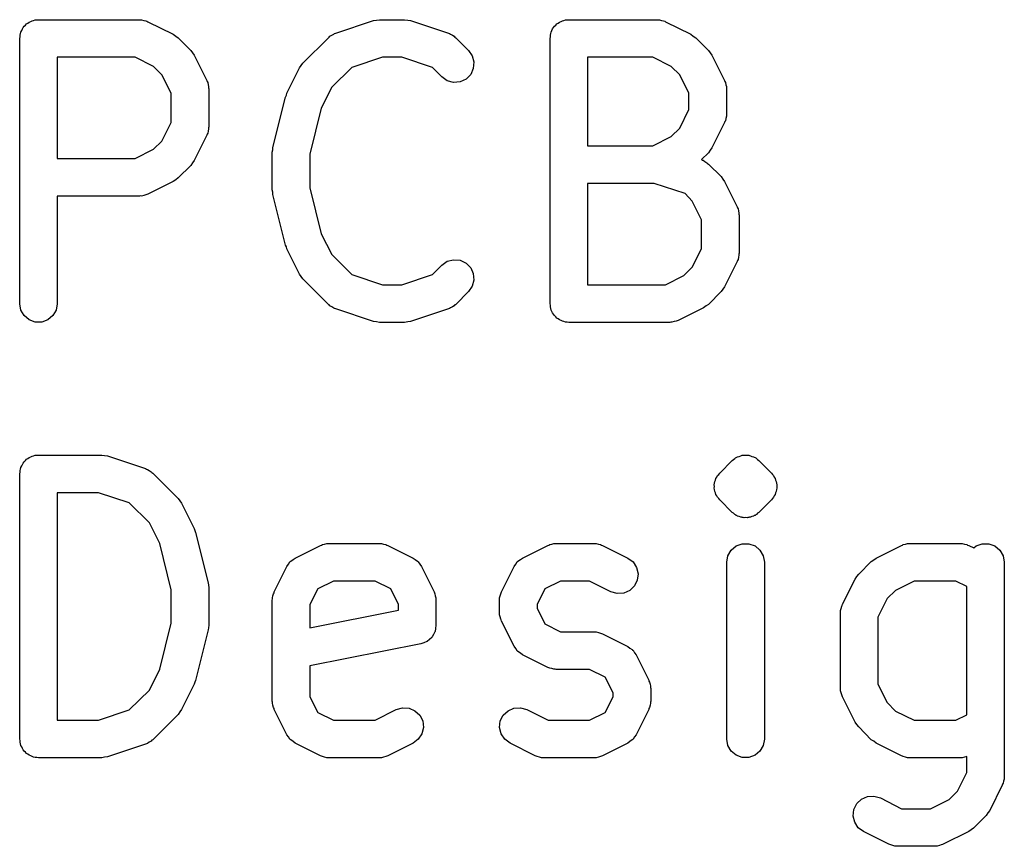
# Model space of a CAD drawing. Extents: x 95 to 242, y -111 to -101.
# Tile 3 of 9: x 195.46 to 199.92, y -107.58 to -103.84. Entities that reach past the tile are written whole.
import ezdxf

# ---------------------------------------------------------------- set-up
doc = ezdxf.new("R2010")
doc.units = 0
doc.header["$MEASUREMENT"] = 0
doc.layers.add('BLACK', color=7, linetype='CONTINUOUS')

msp = doc.modelspace()

# ---------------------------------------------------------------- linework, layer by layer
at = {"layer": 'Black'}
for p, q in [((195.483, -103.872), (195.489, -103.867)), ((195.489, -103.867), (195.494, -103.861)), ((195.494, -103.861), (195.5, -103.858)), ((195.5, -103.858), (195.506, -103.853)), ((195.506, -103.853), (195.513, -103.85)), ((195.513, -103.85), (195.519, -103.847)), ((195.519, -103.847), (195.526, -103.845)), ((195.526, -103.845), (195.533, -103.843)), ((195.533, -103.843), (195.541, -103.843)), ((195.541, -103.843), (195.548, -103.842)), ((195.548, -103.842), (196.005, -103.842)), ((196.005, -103.842), (196.01, -103.842)), ((196.01, -103.842), (196.015, -103.842)), ((196.015, -103.842), (196.025, -103.845)), ((196.025, -103.845), (196.034, -103.847)), ((196.034, -103.847), (196.039, -103.849)), ((196.039, -103.849), (196.043, -103.851)), ((196.043, -103.851), (196.158, -103.908)), ((196.893, -103.903), (197.064, -103.846)), ((197.064, -103.846), (197.078, -103.844)), ((197.078, -103.844), (197.091, -103.842)), ((197.091, -103.842), (197.205, -103.842)), ((197.205, -103.842), (197.219, -103.844)), ((197.219, -103.844), (197.232, -103.846)), ((197.232, -103.846), (197.404, -103.903)), ((197.883, -103.872), (197.889, -103.867)), ((197.889, -103.867), (197.894, -103.861)), ((197.894, -103.861), (197.9, -103.858)), ((197.9, -103.858), (197.906, -103.853)), ((197.906, -103.853), (197.913, -103.85)), ((197.913, -103.85), (197.919, -103.847)), ((197.919, -103.847), (197.926, -103.845)), ((197.926, -103.845), (197.933, -103.843)), ((197.933, -103.843), (197.941, -103.843)), ((197.941, -103.843), (197.948, -103.842)), ((197.948, -103.842), (198.348, -103.842)), ((198.348, -103.842), (198.353, -103.842)), ((198.353, -103.842), (198.358, -103.842)), ((198.358, -103.842), (198.367, -103.845)), ((198.367, -103.845), (198.377, -103.847)), ((198.377, -103.847), (198.382, -103.849)), ((198.382, -103.849), (198.386, -103.851)), ((198.386, -103.851), (198.501, -103.908)), ((195.465, -103.912), (195.467, -103.905)), ((195.465, -103.919), (195.465, -103.912)), ((195.467, -103.905), (195.468, -103.898)), ((195.468, -103.898), (195.472, -103.891)), ((195.472, -103.891), (195.475, -103.884)), ((195.475, -103.884), (195.479, -103.878)), ((195.479, -103.878), (195.483, -103.872)), ((196.158, -103.908), (196.169, -103.916)), ((196.867, -103.917), (196.876, -103.912)), ((196.876, -103.912), (196.884, -103.907)), ((196.884, -103.907), (196.888, -103.905)), ((196.888, -103.905), (196.893, -103.903)), ((197.404, -103.903), (197.408, -103.905)), ((197.408, -103.905), (197.413, -103.907)), ((197.413, -103.907), (197.421, -103.912)), ((197.421, -103.912), (197.43, -103.917)), ((197.865, -103.912), (197.867, -103.905)), ((197.865, -103.919), (197.865, -103.912)), ((197.867, -103.905), (197.868, -103.898)), ((197.868, -103.898), (197.872, -103.891)), ((197.872, -103.891), (197.875, -103.884)), ((197.875, -103.884), (197.879, -103.878)), ((197.879, -103.878), (197.883, -103.872)), ((198.501, -103.908), (198.511, -103.916)), ((195.463, -103.927), (195.465, -103.919)), ((195.463, -105.127), (195.463, -103.927)), ((196.169, -103.916), (196.18, -103.924)), ((196.18, -103.924), (196.237, -103.981)), ((196.745, -104.038), (196.86, -103.924)), ((196.86, -103.924), (196.864, -103.921)), ((196.864, -103.921), (196.867, -103.917)), ((197.43, -103.917), (197.433, -103.921)), ((197.433, -103.921), (197.437, -103.924)), ((197.437, -103.924), (197.494, -103.981)), ((197.863, -103.927), (197.865, -103.919)), ((197.863, -105.127), (197.863, -103.927)), ((198.511, -103.916), (198.523, -103.924)), ((198.523, -103.924), (198.58, -103.981)), ((196.237, -103.981), (196.245, -103.992)), ((196.245, -103.992), (196.253, -104.003)), ((196.253, -104.003), (196.31, -104.117)), ((197.494, -103.981), (197.511, -104.005)), ((198.58, -103.981), (198.588, -103.992)), ((198.588, -103.992), (198.596, -104.003)), ((198.596, -104.003), (198.653, -104.117)), ((195.633, -104.012), (195.633, -104.47)), ((195.985, -104.012), (195.633, -104.012)), ((196.069, -104.054), (195.985, -104.012)), ((196.737, -104.049), (196.745, -104.038)), ((197.105, -104.012), (196.966, -104.058)), ((197.192, -104.012), (197.105, -104.012)), ((197.331, -104.058), (197.192, -104.012)), ((197.511, -104.005), (197.519, -104.033)), ((197.519, -104.033), (197.516, -104.063)), ((198.033, -104.012), (198.033, -104.413)), ((198.328, -104.012), (198.033, -104.012)), ((198.412, -104.054), (198.328, -104.012)), ((196.107, -104.091), (196.069, -104.054)), ((196.149, -104.175), (196.107, -104.091)), ((196.672, -104.174), (196.729, -104.06)), ((196.729, -104.06), (196.737, -104.049)), ((196.966, -104.058), (196.875, -104.148)), ((197.374, -104.101), (197.331, -104.058)), ((197.504, -104.09), (197.483, -104.111)), ((197.516, -104.063), (197.504, -104.09)), ((198.45, -104.091), (198.412, -104.054)), ((198.492, -104.175), (198.45, -104.091)), ((196.31, -104.117), (196.311, -104.122)), ((196.311, -104.122), (196.314, -104.126)), ((196.314, -104.126), (196.316, -104.136)), ((196.316, -104.136), (196.318, -104.145)), ((197.398, -104.118), (197.374, -104.101)), ((197.427, -104.126), (197.398, -104.118)), ((197.456, -104.123), (197.427, -104.126)), ((197.483, -104.111), (197.456, -104.123)), ((198.653, -104.117), (198.654, -104.122)), ((198.654, -104.122), (198.657, -104.126)), ((198.657, -104.126), (198.658, -104.136)), ((198.658, -104.136), (198.661, -104.145)), ((196.149, -104.307), (196.149, -104.175)), ((196.318, -104.145), (196.318, -104.15)), ((196.318, -104.15), (196.319, -104.155)), ((196.319, -104.155), (196.319, -104.327)), ((196.67, -104.183), (196.672, -104.174)), ((196.875, -104.148), (196.828, -104.242)), ((198.492, -104.249), (198.492, -104.175)), ((198.661, -104.145), (198.661, -104.15)), ((198.661, -104.15), (198.662, -104.155)), ((198.662, -104.155), (198.662, -104.269)), ((196.609, -104.42), (196.666, -104.192)), ((196.666, -104.192), (196.67, -104.183)), ((196.828, -104.242), (196.776, -104.451)), ((198.45, -104.333), (198.492, -104.249)), ((198.662, -104.269), (198.661, -104.274)), ((196.107, -104.391), (196.149, -104.307)), ((198.653, -104.307), (198.596, -104.422)), ((198.654, -104.303), (198.653, -104.307)), ((198.657, -104.299), (198.654, -104.303)), ((198.658, -104.289), (198.657, -104.299)), ((198.661, -104.279), (198.658, -104.289)), ((198.661, -104.274), (198.661, -104.279)), ((196.314, -104.356), (196.311, -104.36)), ((196.316, -104.346), (196.314, -104.356)), ((196.318, -104.336), (196.316, -104.346)), ((196.319, -104.327), (196.318, -104.331)), ((196.318, -104.331), (196.318, -104.336)), ((198.412, -104.371), (198.45, -104.333)), ((196.069, -104.428), (196.107, -104.391)), ((196.31, -104.365), (196.253, -104.479)), ((196.311, -104.36), (196.31, -104.365)), ((198.328, -104.413), (198.412, -104.371)), ((195.985, -104.47), (196.069, -104.428)), ((196.606, -104.441), (196.608, -104.431)), ((196.606, -104.612), (196.606, -104.441)), ((196.608, -104.431), (196.609, -104.42)), ((198.033, -104.413), (198.328, -104.413)), ((198.58, -104.444), (198.548, -104.475)), ((198.588, -104.433), (198.58, -104.444)), ((198.596, -104.422), (198.588, -104.433)), ((195.633, -104.47), (195.985, -104.47)), ((196.245, -104.49), (196.237, -104.501)), ((196.253, -104.479), (196.245, -104.49)), ((196.776, -104.451), (196.776, -104.602)), ((198.548, -104.475), (198.551, -104.477)), ((198.551, -104.477), (198.556, -104.478)), ((198.556, -104.478), (198.564, -104.484)), ((198.564, -104.484), (198.572, -104.489)), ((198.572, -104.489), (198.576, -104.492)), ((198.576, -104.492), (198.58, -104.495)), ((196.237, -104.501), (196.18, -104.558)), ((198.58, -104.495), (198.637, -104.552)), ((196.158, -104.574), (196.043, -104.631)), ((196.169, -104.566), (196.158, -104.574)), ((196.18, -104.558), (196.169, -104.566)), ((198.637, -104.552), (198.645, -104.563)), ((198.645, -104.563), (198.653, -104.574)), ((198.653, -104.574), (198.71, -104.689)), ((196.608, -104.623), (196.606, -104.612)), ((196.609, -104.633), (196.608, -104.623)), ((196.776, -104.602), (196.828, -104.811)), ((198.033, -104.583), (198.033, -105.042)), ((198.334, -104.583), (198.033, -104.583)), ((198.474, -104.629), (198.334, -104.583)), ((196.005, -104.64), (195.633, -104.64)), ((195.633, -104.64), (195.633, -105.127)), ((196.01, -104.639), (196.005, -104.64)), ((196.015, -104.64), (196.01, -104.639)), ((196.025, -104.637), (196.015, -104.64)), ((196.034, -104.635), (196.025, -104.637)), ((196.039, -104.633), (196.034, -104.635)), ((196.043, -104.631), (196.039, -104.633)), ((196.666, -104.862), (196.609, -104.633)), ((198.507, -104.663), (198.474, -104.629)), ((198.549, -104.747), (198.507, -104.663)), ((198.71, -104.689), (198.711, -104.693)), ((198.711, -104.693), (198.714, -104.698)), ((198.714, -104.698), (198.716, -104.707)), ((198.716, -104.707), (198.718, -104.717)), ((198.549, -104.878), (198.549, -104.747)), ((198.718, -104.717), (198.718, -104.722)), ((198.718, -104.722), (198.719, -104.727)), ((198.719, -104.727), (198.719, -104.898)), ((196.828, -104.811), (196.875, -104.905)), ((196.67, -104.87), (196.666, -104.862)), ((196.672, -104.879), (196.67, -104.87)), ((196.729, -104.993), (196.672, -104.879)), ((198.507, -104.962), (198.549, -104.878)), ((196.875, -104.905), (196.966, -104.995)), ((197.374, -104.952), (197.398, -104.935)), ((197.398, -104.935), (197.427, -104.928)), ((197.427, -104.928), (197.456, -104.93)), ((197.456, -104.93), (197.483, -104.943)), ((198.71, -104.936), (198.653, -105.05)), ((198.711, -104.931), (198.71, -104.936)), ((198.714, -104.927), (198.711, -104.931)), ((198.716, -104.917), (198.714, -104.927)), ((198.718, -104.908), (198.716, -104.917)), ((198.719, -104.898), (198.718, -104.903)), ((198.718, -104.903), (198.718, -104.908)), ((197.331, -104.995), (197.374, -104.952)), ((197.483, -104.943), (197.504, -104.964)), ((197.504, -104.964), (197.516, -104.99)), ((198.469, -105), (198.507, -104.962)), ((196.737, -105.004), (196.729, -104.993)), ((196.745, -105.015), (196.737, -105.004)), ((196.86, -105.13), (196.745, -105.015)), ((196.966, -104.995), (197.105, -105.042)), ((197.192, -105.042), (197.331, -104.995)), ((197.519, -105.02), (197.511, -105.048)), ((197.516, -104.99), (197.519, -105.02)), ((198.385, -105.042), (198.469, -105)), ((197.105, -105.042), (197.192, -105.042)), ((197.494, -105.072), (197.437, -105.13)), ((197.511, -105.048), (197.494, -105.072)), ((198.033, -105.042), (198.385, -105.042)), ((198.637, -105.072), (198.58, -105.13)), ((198.645, -105.061), (198.637, -105.072)), ((198.653, -105.05), (198.645, -105.061)), ((195.468, -105.156), (195.463, -105.127)), ((195.483, -105.181), (195.468, -105.156)), ((195.628, -105.156), (195.613, -105.181)), ((195.633, -105.127), (195.628, -105.156)), ((196.864, -105.132), (196.86, -105.13)), ((196.867, -105.136), (196.864, -105.132)), ((196.876, -105.141), (196.867, -105.136)), ((196.884, -105.147), (196.876, -105.141)), ((196.888, -105.148), (196.884, -105.147)), ((196.893, -105.15), (196.888, -105.148)), ((197.064, -105.207), (196.893, -105.15)), ((197.404, -105.15), (197.232, -105.207)), ((197.408, -105.148), (197.404, -105.15)), ((197.413, -105.146), (197.408, -105.148)), ((197.421, -105.141), (197.413, -105.146)), ((197.43, -105.136), (197.421, -105.141)), ((197.433, -105.132), (197.43, -105.136)), ((197.437, -105.13), (197.433, -105.132)), ((197.865, -105.134), (197.863, -105.127)), ((197.865, -105.141), (197.865, -105.134)), ((197.867, -105.148), (197.865, -105.141)), ((197.868, -105.156), (197.867, -105.148)), ((197.872, -105.162), (197.868, -105.156)), ((198.558, -105.145), (198.443, -105.203)), ((198.569, -105.137), (198.558, -105.145)), ((198.58, -105.13), (198.569, -105.137)), ((195.506, -105.2), (195.483, -105.181)), ((195.533, -105.21), (195.506, -105.2)), ((195.591, -105.2), (195.563, -105.21)), ((195.613, -105.181), (195.591, -105.2)), ((197.875, -105.169), (197.872, -105.162)), ((197.879, -105.175), (197.875, -105.169)), ((197.883, -105.181), (197.879, -105.175)), ((197.889, -105.186), (197.883, -105.181)), ((197.894, -105.192), (197.889, -105.186)), ((197.9, -105.195), (197.894, -105.192)), ((197.906, -105.2), (197.9, -105.195)), ((197.913, -105.203), (197.906, -105.2)), ((197.919, -105.206), (197.913, -105.203)), ((197.926, -105.208), (197.919, -105.206)), ((198.434, -105.206), (198.425, -105.208)), ((198.439, -105.204), (198.434, -105.206)), ((198.443, -105.203), (198.439, -105.204)), ((195.563, -105.21), (195.533, -105.21)), ((197.078, -105.209), (197.064, -105.207)), ((197.091, -105.212), (197.078, -105.209)), ((197.205, -105.212), (197.091, -105.212)), ((197.219, -105.209), (197.205, -105.212)), ((197.232, -105.207), (197.219, -105.209)), ((197.933, -105.21), (197.926, -105.208)), ((197.941, -105.21), (197.933, -105.21)), ((197.948, -105.212), (197.941, -105.21)), ((198.405, -105.212), (197.948, -105.212)), ((198.41, -105.211), (198.405, -105.212)), ((198.415, -105.211), (198.41, -105.211)), ((198.425, -105.208), (198.415, -105.211)), ((195.494, -105.831), (195.5, -105.828)), ((195.5, -105.828), (195.506, -105.823)), ((195.506, -105.823), (195.513, -105.82)), ((195.513, -105.82), (195.519, -105.817)), ((195.519, -105.817), (195.526, -105.815)), ((195.526, -105.815), (195.533, -105.813)), ((195.533, -105.813), (195.541, -105.813)), ((195.541, -105.813), (195.548, -105.812)), ((195.548, -105.812), (195.834, -105.812)), ((195.834, -105.812), (195.847, -105.814)), ((195.847, -105.814), (195.861, -105.816)), ((195.861, -105.816), (196.032, -105.873)), ((198.694, -105.832), (198.699, -105.827)), ((198.699, -105.827), (198.703, -105.825)), ((198.703, -105.825), (198.706, -105.823)), ((198.706, -105.823), (198.709, -105.822)), ((198.709, -105.822), (198.712, -105.82)), ((198.712, -105.82), (198.719, -105.818)), ((198.719, -105.818), (198.726, -105.815)), ((198.726, -105.815), (198.73, -105.814)), ((198.73, -105.814), (198.733, -105.813)), ((198.733, -105.813), (198.737, -105.813)), ((198.737, -105.813), (198.741, -105.812)), ((198.741, -105.812), (198.748, -105.813)), ((198.748, -105.813), (198.756, -105.812)), ((198.756, -105.812), (198.759, -105.813)), ((198.759, -105.813), (198.763, -105.813)), ((198.763, -105.813), (198.766, -105.814)), ((198.766, -105.814), (198.77, -105.815)), ((198.77, -105.815), (198.777, -105.818)), ((198.777, -105.818), (198.784, -105.82)), ((198.784, -105.82), (198.787, -105.822)), ((198.787, -105.822), (198.791, -105.823)), ((198.791, -105.823), (198.794, -105.825)), ((198.794, -105.825), (198.797, -105.827)), ((198.797, -105.827), (198.802, -105.832)), ((195.467, -105.875), (195.468, -105.868)), ((195.468, -105.868), (195.472, -105.861)), ((195.472, -105.861), (195.475, -105.854)), ((195.475, -105.854), (195.479, -105.848)), ((195.479, -105.848), (195.483, -105.842)), ((195.483, -105.842), (195.489, -105.837)), ((195.489, -105.837), (195.494, -105.831)), ((196.032, -105.873), (196.037, -105.875)), ((198.631, -105.894), (198.688, -105.837)), ((198.688, -105.837), (198.694, -105.832)), ((198.802, -105.832), (198.808, -105.837)), ((198.808, -105.837), (198.865, -105.894)), ((195.463, -105.897), (195.465, -105.889)), ((195.463, -107.097), (195.463, -105.897)), ((195.465, -105.882), (195.467, -105.875)), ((195.465, -105.889), (195.465, -105.882)), ((196.037, -105.875), (196.041, -105.877)), ((196.041, -105.877), (196.049, -105.882)), ((196.049, -105.882), (196.058, -105.887)), ((196.058, -105.887), (196.061, -105.891)), ((196.061, -105.891), (196.065, -105.894)), ((196.065, -105.894), (196.18, -106.008)), ((198.612, -105.925), (198.614, -105.918)), ((198.614, -105.918), (198.618, -105.912)), ((198.618, -105.912), (198.621, -105.905)), ((198.621, -105.905), (198.627, -105.9)), ((198.627, -105.9), (198.631, -105.894)), ((198.865, -105.894), (198.87, -105.9)), ((198.87, -105.9), (198.875, -105.905)), ((198.875, -105.905), (198.878, -105.912)), ((198.878, -105.912), (198.882, -105.918)), ((198.882, -105.918), (198.884, -105.925)), ((198.606, -105.946), (198.608, -105.939)), ((198.607, -105.954), (198.606, -105.946)), ((198.606, -105.961), (198.607, -105.954)), ((198.608, -105.968), (198.606, -105.961)), ((198.608, -105.939), (198.609, -105.932)), ((198.609, -105.932), (198.612, -105.925)), ((198.884, -105.925), (198.887, -105.932)), ((198.887, -105.932), (198.888, -105.939)), ((198.888, -105.939), (198.89, -105.946)), ((198.89, -105.961), (198.888, -105.968)), ((198.89, -105.946), (198.889, -105.954)), ((198.889, -105.954), (198.89, -105.961)), ((195.633, -105.982), (195.633, -107.012)), ((195.82, -105.982), (195.633, -105.982)), ((195.959, -106.028), (195.82, -105.982)), ((196.18, -106.008), (196.188, -106.019)), ((198.609, -105.976), (198.608, -105.968)), ((198.612, -105.982), (198.609, -105.976)), ((198.614, -105.99), (198.612, -105.982)), ((198.618, -105.996), (198.614, -105.99)), ((198.621, -106.003), (198.618, -105.996)), ((198.627, -106.008), (198.621, -106.003)), ((198.631, -106.014), (198.627, -106.008)), ((198.87, -106.008), (198.865, -106.014)), ((198.875, -106.003), (198.87, -106.008)), ((198.878, -105.996), (198.875, -106.003)), ((198.882, -105.99), (198.878, -105.996)), ((198.884, -105.982), (198.882, -105.99)), ((198.887, -105.976), (198.884, -105.982)), ((198.888, -105.968), (198.887, -105.976)), ((196.05, -106.118), (195.959, -106.028)), ((196.188, -106.019), (196.196, -106.03)), ((196.196, -106.03), (196.253, -106.144)), ((198.688, -106.071), (198.631, -106.014)), ((198.865, -106.014), (198.808, -106.071)), ((198.694, -106.075), (198.688, -106.071)), ((198.699, -106.081), (198.694, -106.075)), ((198.703, -106.082), (198.699, -106.081)), ((198.706, -106.085), (198.703, -106.082)), ((198.709, -106.086), (198.706, -106.085)), ((198.712, -106.088), (198.709, -106.086)), ((198.719, -106.09), (198.712, -106.088)), ((198.726, -106.093), (198.719, -106.09)), ((198.73, -106.093), (198.726, -106.093)), ((198.733, -106.095), (198.73, -106.093)), ((198.737, -106.095), (198.733, -106.095)), ((198.741, -106.096), (198.737, -106.095)), ((198.748, -106.095), (198.741, -106.096)), ((198.756, -106.096), (198.748, -106.095)), ((198.759, -106.095), (198.756, -106.096)), ((198.763, -106.095), (198.759, -106.095)), ((198.766, -106.093), (198.763, -106.095)), ((198.77, -106.093), (198.766, -106.093)), ((198.777, -106.09), (198.77, -106.093)), ((198.784, -106.088), (198.777, -106.09)), ((198.787, -106.086), (198.784, -106.088)), ((198.791, -106.085), (198.787, -106.086)), ((198.794, -106.082), (198.791, -106.085)), ((198.797, -106.081), (198.794, -106.082)), ((198.802, -106.075), (198.797, -106.081)), ((198.808, -106.071), (198.802, -106.075)), ((196.097, -106.212), (196.05, -106.118)), ((196.253, -106.144), (196.255, -106.153)), ((196.255, -106.153), (196.259, -106.162)), ((196.259, -106.162), (196.316, -106.39)), ((196.149, -106.421), (196.097, -106.212)), ((196.71, -106.278), (196.824, -106.221)), ((196.824, -106.221), (196.829, -106.219)), ((196.829, -106.219), (196.833, -106.217)), ((196.833, -106.217), (196.843, -106.215)), ((196.843, -106.215), (196.853, -106.212)), ((196.853, -106.212), (196.858, -106.212)), ((196.858, -106.212), (196.862, -106.212)), ((196.862, -106.212), (197.091, -106.212)), ((197.091, -106.212), (197.096, -106.212)), ((197.096, -106.212), (197.101, -106.212)), ((197.101, -106.212), (197.11, -106.215)), ((197.11, -106.215), (197.12, -106.217)), ((197.12, -106.217), (197.124, -106.219)), ((197.124, -106.219), (197.129, -106.221)), ((197.129, -106.221), (197.243, -106.278)), ((197.739, -106.278), (197.853, -106.221)), ((197.853, -106.221), (197.858, -106.219)), ((197.858, -106.219), (197.862, -106.217)), ((197.862, -106.217), (197.872, -106.215)), ((197.872, -106.215), (197.881, -106.212)), ((197.881, -106.212), (197.886, -106.212)), ((197.886, -106.212), (197.891, -106.212)), ((197.891, -106.212), (198.062, -106.212)), ((198.062, -106.212), (198.067, -106.212)), ((198.067, -106.212), (198.072, -106.212)), ((198.072, -106.212), (198.082, -106.215)), ((198.082, -106.215), (198.092, -106.217)), ((198.092, -106.217), (198.096, -106.219)), ((198.096, -106.219), (198.101, -106.221)), ((198.101, -106.221), (198.215, -106.278)), ((198.683, -106.242), (198.706, -106.223)), ((198.706, -106.223), (198.733, -106.213)), ((198.733, -106.213), (198.763, -106.213)), ((198.763, -106.213), (198.791, -106.223)), ((198.791, -106.223), (198.813, -106.242)), ((199.339, -106.278), (199.453, -106.221)), ((199.453, -106.221), (199.458, -106.219)), ((199.458, -106.219), (199.462, -106.217)), ((199.462, -106.217), (199.472, -106.215)), ((199.472, -106.215), (199.481, -106.212)), ((199.481, -106.212), (199.486, -106.212)), ((199.486, -106.212), (199.491, -106.212)), ((199.491, -106.212), (199.72, -106.212)), ((199.72, -106.212), (199.724, -106.212)), ((199.724, -106.212), (199.729, -106.212)), ((199.729, -106.212), (199.739, -106.215)), ((199.739, -106.215), (199.749, -106.217)), ((199.749, -106.217), (199.753, -106.219)), ((199.753, -106.219), (199.758, -106.221)), ((199.758, -106.221), (199.781, -106.232)), ((199.781, -106.232), (199.791, -106.223)), ((199.791, -106.223), (199.819, -106.213)), ((199.819, -106.213), (199.849, -106.213)), ((199.849, -106.213), (199.876, -106.223)), ((199.876, -106.223), (199.899, -106.242)), ((198.663, -106.297), (198.668, -106.268)), ((198.668, -106.268), (198.683, -106.242)), ((198.813, -106.242), (198.828, -106.268)), ((198.828, -106.268), (198.833, -106.297)), ((199.899, -106.242), (199.914, -106.268)), ((199.914, -106.268), (199.919, -106.297)), ((196.615, -106.43), (196.672, -106.316)), ((196.672, -106.316), (196.68, -106.306)), ((196.68, -106.306), (196.686, -106.295)), ((196.686, -106.295), (196.688, -106.294)), ((196.688, -106.294), (196.69, -106.292)), ((196.69, -106.292), (196.7, -106.285)), ((196.7, -106.285), (196.71, -106.278)), ((197.243, -106.278), (197.253, -106.285)), ((197.253, -106.285), (197.264, -106.292)), ((197.264, -106.292), (197.265, -106.294)), ((197.265, -106.294), (197.267, -106.295)), ((197.267, -106.295), (197.274, -106.306)), ((197.274, -106.306), (197.281, -106.316)), ((197.281, -106.316), (197.339, -106.43)), ((197.644, -106.43), (197.701, -106.316)), ((197.701, -106.316), (197.708, -106.306)), ((197.708, -106.306), (197.715, -106.295)), ((197.715, -106.295), (197.717, -106.294)), ((197.717, -106.294), (197.718, -106.292)), ((197.718, -106.292), (197.729, -106.285)), ((197.729, -106.285), (197.739, -106.278)), ((198.215, -106.278), (198.239, -106.295)), ((198.239, -106.295), (198.255, -106.32)), ((198.255, -106.32), (198.262, -106.349)), ((198.663, -107.097), (198.663, -106.297)), ((198.833, -106.297), (198.833, -107.097)), ((199.26, -106.351), (199.317, -106.294)), ((199.317, -106.294), (199.328, -106.286)), ((199.328, -106.286), (199.339, -106.278)), ((199.919, -106.297), (199.919, -107.268)), ((198.262, -106.349), (198.258, -106.378)), ((199.244, -106.373), (199.252, -106.362)), ((199.252, -106.362), (199.26, -106.351)), ((196.316, -106.39), (196.317, -106.401)), ((196.317, -106.401), (196.319, -106.411)), ((196.883, -106.382), (196.812, -106.417)), ((197.071, -106.382), (196.883, -106.382)), ((197.142, -106.417), (197.071, -106.382)), ((197.911, -106.382), (197.84, -106.417)), ((198.042, -106.382), (197.911, -106.382)), ((198.139, -106.43), (198.042, -106.382)), ((198.245, -106.404), (198.224, -106.425)), ((198.258, -106.378), (198.245, -106.404)), ((199.186, -106.487), (199.244, -106.373)), ((199.511, -106.382), (199.427, -106.424)), ((199.7, -106.382), (199.511, -106.382)), ((199.749, -106.406), (199.7, -106.382)), ((199.749, -106.987), (199.749, -106.406)), ((196.149, -106.572), (196.149, -106.421)), ((196.319, -106.411), (196.319, -106.582)), ((196.607, -106.458), (196.609, -106.449)), ((196.609, -106.449), (196.611, -106.439)), ((196.611, -106.439), (196.614, -106.435)), ((196.614, -106.435), (196.615, -106.43)), ((196.812, -106.417), (196.776, -106.488)), ((197.177, -106.488), (197.142, -106.417)), ((197.339, -106.43), (197.34, -106.435)), ((197.34, -106.435), (197.342, -106.439)), ((197.342, -106.439), (197.344, -106.449)), ((197.344, -106.449), (197.347, -106.458)), ((197.635, -106.458), (197.638, -106.449)), ((197.638, -106.449), (197.64, -106.439)), ((197.64, -106.439), (197.642, -106.435)), ((197.642, -106.435), (197.644, -106.43)), ((197.84, -106.417), (197.805, -106.488)), ((198.167, -106.438), (198.139, -106.43)), ((198.197, -106.436), (198.167, -106.438)), ((198.224, -106.425), (198.197, -106.436)), ((199.427, -106.424), (199.389, -106.461)), ((196.606, -106.468), (196.607, -106.463)), ((196.606, -106.925), (196.606, -106.468)), ((196.607, -106.463), (196.607, -106.458)), ((196.776, -106.488), (196.776, -106.593)), ((197.177, -106.513), (197.177, -106.488)), ((197.347, -106.458), (197.347, -106.463)), ((197.347, -106.463), (197.347, -106.468)), ((197.347, -106.468), (197.347, -106.582)), ((197.635, -106.463), (197.635, -106.458)), ((197.635, -106.468), (197.635, -106.463)), ((197.635, -106.525), (197.635, -106.468)), ((197.805, -106.488), (197.805, -106.505)), ((199.181, -106.506), (199.183, -106.496)), ((199.183, -106.496), (199.185, -106.492)), ((199.185, -106.492), (199.186, -106.487)), ((199.389, -106.461), (199.347, -106.545)), ((196.776, -106.593), (197.177, -106.513)), ((197.635, -106.53), (197.635, -106.525)), ((197.635, -106.535), (197.635, -106.53)), ((197.638, -106.544), (197.635, -106.535)), ((197.805, -106.505), (197.84, -106.576)), ((199.177, -106.525), (199.178, -106.52)), ((199.177, -106.868), (199.177, -106.525)), ((199.178, -106.515), (199.181, -106.506)), ((199.178, -106.52), (199.178, -106.515)), ((196.097, -106.781), (196.149, -106.572)), ((196.319, -106.582), (196.317, -106.593)), ((197.347, -106.582), (197.345, -106.596)), ((197.64, -106.554), (197.638, -106.544)), ((197.642, -106.558), (197.64, -106.554)), ((197.644, -106.563), (197.642, -106.558)), ((197.701, -106.677), (197.644, -106.563)), ((197.84, -106.576), (197.911, -106.612)), ((199.347, -106.545), (199.347, -106.848)), ((196.316, -106.603), (196.259, -106.832)), ((196.317, -106.593), (196.316, -106.603)), ((197.335, -106.623), (197.329, -106.635)), ((197.342, -106.611), (197.335, -106.623)), ((197.343, -106.61), (197.342, -106.611)), ((197.345, -106.596), (197.343, -106.61)), ((197.343, -106.61), (197.343, -106.61)), ((197.911, -106.612), (198.062, -106.612)), ((198.062, -106.612), (198.067, -106.612)), ((198.067, -106.612), (198.072, -106.612)), ((198.072, -106.612), (198.082, -106.615)), ((198.082, -106.615), (198.092, -106.617)), ((198.092, -106.617), (198.096, -106.619)), ((198.096, -106.619), (198.101, -106.621)), ((198.101, -106.621), (198.215, -106.678)), ((197.279, -106.666), (196.776, -106.766)), ((197.292, -106.661), (197.279, -106.666)), ((197.305, -106.656), (197.292, -106.661)), ((197.306, -106.655), (197.305, -106.656)), ((197.307, -106.655), (197.306, -106.655)), ((197.317, -106.646), (197.307, -106.655)), ((197.328, -106.637), (197.317, -106.646)), ((197.329, -106.635), (197.328, -106.636)), ((197.328, -106.636), (197.328, -106.637)), ((197.708, -106.687), (197.701, -106.677)), ((197.715, -106.698), (197.708, -106.687)), ((197.717, -106.699), (197.715, -106.698)), ((197.718, -106.701), (197.717, -106.699)), ((197.729, -106.708), (197.718, -106.701)), ((197.739, -106.715), (197.729, -106.708)), ((197.853, -106.773), (197.739, -106.715)), ((198.215, -106.678), (198.225, -106.685)), ((198.225, -106.685), (198.235, -106.692)), ((198.235, -106.692), (198.237, -106.694)), ((198.237, -106.694), (198.239, -106.695)), ((198.239, -106.695), (198.245, -106.706)), ((198.245, -106.706), (198.253, -106.716)), ((198.253, -106.716), (198.31, -106.83)), ((196.05, -106.875), (196.097, -106.781)), ((196.776, -106.766), (196.776, -106.905)), ((197.858, -106.774), (197.853, -106.773)), ((197.862, -106.776), (197.858, -106.774)), ((197.872, -106.778), (197.862, -106.776)), ((197.881, -106.781), (197.872, -106.778)), ((197.886, -106.781), (197.881, -106.781)), ((197.891, -106.782), (197.886, -106.781)), ((198.042, -106.782), (197.891, -106.782)), ((198.113, -106.817), (198.042, -106.782)), ((196.253, -106.849), (196.196, -106.963)), ((196.255, -106.84), (196.253, -106.849)), ((196.259, -106.832), (196.255, -106.84)), ((198.149, -106.888), (198.113, -106.817)), ((198.31, -106.83), (198.311, -106.835)), ((198.311, -106.835), (198.314, -106.839)), ((198.314, -106.839), (198.316, -106.849)), ((198.316, -106.849), (198.318, -106.858)), ((199.347, -106.848), (199.389, -106.932)), ((195.959, -106.965), (196.05, -106.875)), ((198.149, -106.905), (198.149, -106.888)), ((198.318, -106.858), (198.318, -106.863)), ((198.318, -106.863), (198.319, -106.868)), ((198.319, -106.868), (198.319, -106.925)), ((199.178, -106.873), (199.177, -106.868)), ((199.178, -106.878), (199.178, -106.873)), ((199.181, -106.887), (199.178, -106.878)), ((199.183, -106.897), (199.181, -106.887)), ((199.185, -106.901), (199.183, -106.897)), ((196.607, -106.93), (196.606, -106.925)), ((196.607, -106.935), (196.607, -106.93)), ((196.609, -106.944), (196.607, -106.935)), ((196.611, -106.954), (196.609, -106.944)), ((196.776, -106.905), (196.812, -106.976)), ((198.113, -106.976), (198.149, -106.905)), ((198.316, -106.944), (198.314, -106.954)), ((198.318, -106.935), (198.316, -106.944)), ((198.319, -106.925), (198.318, -106.93)), ((198.318, -106.93), (198.318, -106.935)), ((199.186, -106.906), (199.185, -106.901)), ((199.244, -107.02), (199.186, -106.906)), ((199.389, -106.932), (199.427, -106.97)), ((195.82, -107.012), (195.959, -106.965)), ((196.18, -106.985), (196.065, -107.1)), ((196.188, -106.974), (196.18, -106.985)), ((196.196, -106.963), (196.188, -106.974)), ((196.614, -106.958), (196.611, -106.954)), ((196.615, -106.963), (196.614, -106.958)), ((196.672, -107.077), (196.615, -106.963)), ((196.812, -106.976), (196.883, -107.012)), ((197.071, -107.012), (197.167, -106.963)), ((197.167, -106.963), (197.196, -106.955)), ((197.196, -106.955), (197.225, -106.957)), ((197.225, -106.957), (197.252, -106.969)), ((197.252, -106.969), (197.274, -106.989)), ((197.651, -106.989), (197.673, -106.969)), ((197.673, -106.969), (197.7, -106.957)), ((197.7, -106.957), (197.729, -106.955)), ((197.729, -106.955), (197.758, -106.963)), ((197.758, -106.963), (197.854, -107.012)), ((198.042, -107.012), (198.113, -106.976)), ((198.31, -106.963), (198.253, -107.077)), ((198.311, -106.958), (198.31, -106.963)), ((198.314, -106.954), (198.311, -106.958)), ((199.427, -106.97), (199.511, -107.012)), ((199.7, -107.012), (199.749, -106.987)), ((195.633, -107.012), (195.82, -107.012)), ((196.883, -107.012), (197.071, -107.012)), ((197.274, -106.989), (197.287, -107.015)), ((197.287, -107.015), (197.29, -107.045)), ((197.635, -107.045), (197.638, -107.015)), ((197.638, -107.015), (197.651, -106.989)), ((197.854, -107.012), (198.042, -107.012)), ((199.252, -107.031), (199.244, -107.02)), ((199.26, -107.042), (199.252, -107.031)), ((199.511, -107.012), (199.7, -107.012)), ((196.68, -107.087), (196.672, -107.077)), ((197.283, -107.073), (197.267, -107.098)), ((197.29, -107.045), (197.283, -107.073)), ((197.642, -107.073), (197.635, -107.045)), ((197.658, -107.098), (197.642, -107.073)), ((198.253, -107.077), (198.245, -107.087)), ((199.317, -107.1), (199.26, -107.042)), ((195.465, -107.104), (195.463, -107.097)), ((195.465, -107.111), (195.465, -107.104)), ((195.467, -107.118), (195.465, -107.111)), ((195.468, -107.126), (195.467, -107.118)), ((196.032, -107.12), (195.861, -107.177)), ((196.037, -107.118), (196.032, -107.12)), ((196.041, -107.117), (196.037, -107.118)), ((196.049, -107.111), (196.041, -107.117)), ((196.058, -107.106), (196.049, -107.111)), ((196.061, -107.102), (196.058, -107.106)), ((196.065, -107.1), (196.061, -107.102)), ((196.686, -107.098), (196.68, -107.087)), ((196.688, -107.099), (196.686, -107.098)), ((196.69, -107.101), (196.688, -107.099)), ((196.7, -107.108), (196.69, -107.101)), ((196.71, -107.115), (196.7, -107.108)), ((196.824, -107.173), (196.71, -107.115)), ((197.243, -107.115), (197.129, -107.173)), ((197.267, -107.098), (197.243, -107.115)), ((197.682, -107.115), (197.658, -107.098)), ((197.796, -107.173), (197.682, -107.115)), ((198.215, -107.115), (198.101, -107.173)), ((198.225, -107.108), (198.215, -107.115)), ((198.235, -107.101), (198.225, -107.108)), ((198.237, -107.099), (198.235, -107.101)), ((198.239, -107.098), (198.237, -107.099)), ((198.245, -107.087), (198.239, -107.098)), ((198.668, -107.126), (198.663, -107.097)), ((198.833, -107.097), (198.828, -107.126)), ((199.328, -107.107), (199.317, -107.1)), ((199.339, -107.115), (199.328, -107.107)), ((199.453, -107.173), (199.339, -107.115)), ((195.472, -107.132), (195.468, -107.126)), ((195.475, -107.139), (195.472, -107.132)), ((195.479, -107.145), (195.475, -107.139)), ((195.483, -107.151), (195.479, -107.145)), ((195.489, -107.156), (195.483, -107.151)), ((195.494, -107.162), (195.489, -107.156)), ((195.5, -107.165), (195.494, -107.162)), ((195.506, -107.17), (195.5, -107.165)), ((198.683, -107.151), (198.668, -107.126)), ((198.706, -107.17), (198.683, -107.151)), ((198.813, -107.151), (198.791, -107.17)), ((198.828, -107.126), (198.813, -107.151)), ((195.513, -107.173), (195.506, -107.17)), ((195.519, -107.176), (195.513, -107.173)), ((195.526, -107.178), (195.519, -107.176)), ((195.533, -107.18), (195.526, -107.178)), ((195.541, -107.18), (195.533, -107.18)), ((195.548, -107.182), (195.541, -107.18)), ((195.834, -107.182), (195.548, -107.182)), ((195.847, -107.179), (195.834, -107.182)), ((195.861, -107.177), (195.847, -107.179)), ((196.829, -107.174), (196.824, -107.173)), ((196.833, -107.176), (196.829, -107.174)), ((196.843, -107.178), (196.833, -107.176)), ((196.853, -107.181), (196.843, -107.178)), ((196.858, -107.181), (196.853, -107.181)), ((196.862, -107.182), (196.858, -107.181)), ((197.091, -107.182), (196.862, -107.182)), ((197.096, -107.181), (197.091, -107.182)), ((197.101, -107.181), (197.096, -107.181)), ((197.11, -107.178), (197.101, -107.181)), ((197.12, -107.176), (197.11, -107.178)), ((197.124, -107.174), (197.12, -107.176)), ((197.129, -107.173), (197.124, -107.174)), ((197.801, -107.174), (197.796, -107.173)), ((197.805, -107.176), (197.801, -107.174)), ((197.815, -107.178), (197.805, -107.176)), ((197.824, -107.181), (197.815, -107.178)), ((197.829, -107.181), (197.824, -107.181)), ((197.834, -107.182), (197.829, -107.181)), ((198.062, -107.182), (197.834, -107.182)), ((198.067, -107.181), (198.062, -107.182)), ((198.072, -107.181), (198.067, -107.181)), ((198.082, -107.178), (198.072, -107.181)), ((198.092, -107.176), (198.082, -107.178)), ((198.096, -107.174), (198.092, -107.176)), ((198.101, -107.173), (198.096, -107.174)), ((198.733, -107.18), (198.706, -107.17)), ((198.763, -107.18), (198.733, -107.18)), ((198.791, -107.17), (198.763, -107.18)), ((199.458, -107.174), (199.453, -107.173)), ((199.462, -107.176), (199.458, -107.174)), ((199.472, -107.178), (199.462, -107.176)), ((199.481, -107.181), (199.472, -107.178)), ((199.486, -107.181), (199.481, -107.181)), ((199.491, -107.182), (199.486, -107.181)), ((199.72, -107.182), (199.491, -107.182)), ((199.724, -107.181), (199.72, -107.182)), ((199.729, -107.181), (199.724, -107.181)), ((199.739, -107.178), (199.729, -107.181)), ((199.749, -107.176), (199.739, -107.178)), ((199.749, -107.248), (199.749, -107.176)), ((199.749, -107.176), (199.749, -107.176)), ((199.707, -107.332), (199.749, -107.248)), ((199.914, -107.297), (199.911, -107.301)), ((199.916, -107.287), (199.914, -107.297)), ((199.918, -107.278), (199.916, -107.287)), ((199.919, -107.268), (199.918, -107.273)), ((199.918, -107.273), (199.918, -107.278)), ((199.669, -107.37), (199.707, -107.332)), ((199.91, -107.306), (199.853, -107.42)), ((199.911, -107.301), (199.91, -107.306)), ((199.238, -107.415), (199.251, -107.389)), ((199.251, -107.389), (199.273, -107.369)), ((199.273, -107.369), (199.3, -107.357)), ((199.3, -107.357), (199.329, -107.355)), ((199.329, -107.355), (199.358, -107.363)), ((199.358, -107.363), (199.454, -107.412)), ((199.585, -107.412), (199.669, -107.37)), ((199.235, -107.445), (199.238, -107.415)), ((199.454, -107.412), (199.585, -107.412)), ((199.845, -107.431), (199.837, -107.442)), ((199.853, -107.42), (199.845, -107.431)), ((199.242, -107.473), (199.235, -107.445)), ((199.258, -107.498), (199.242, -107.473)), ((199.837, -107.442), (199.78, -107.5)), ((199.282, -107.515), (199.258, -107.498)), ((199.396, -107.573), (199.282, -107.515)), ((199.758, -107.515), (199.643, -107.573)), ((199.769, -107.507), (199.758, -107.515)), ((199.78, -107.5), (199.769, -107.507)), ((199.401, -107.574), (199.396, -107.573)), ((199.405, -107.576), (199.401, -107.574)), ((199.415, -107.578), (199.405, -107.576)), ((199.424, -107.581), (199.415, -107.578)), ((199.429, -107.581), (199.424, -107.581)), ((199.434, -107.582), (199.429, -107.581)), ((199.605, -107.582), (199.434, -107.582)), ((199.61, -107.581), (199.605, -107.582)), ((199.615, -107.581), (199.61, -107.581)), ((199.625, -107.578), (199.615, -107.581)), ((199.634, -107.576), (199.625, -107.578)), ((199.639, -107.574), (199.634, -107.576)), ((199.643, -107.573), (199.639, -107.574))]:
    msp.add_line(p, q, dxfattribs=at)

doc.saveas('drawing.dxf')
